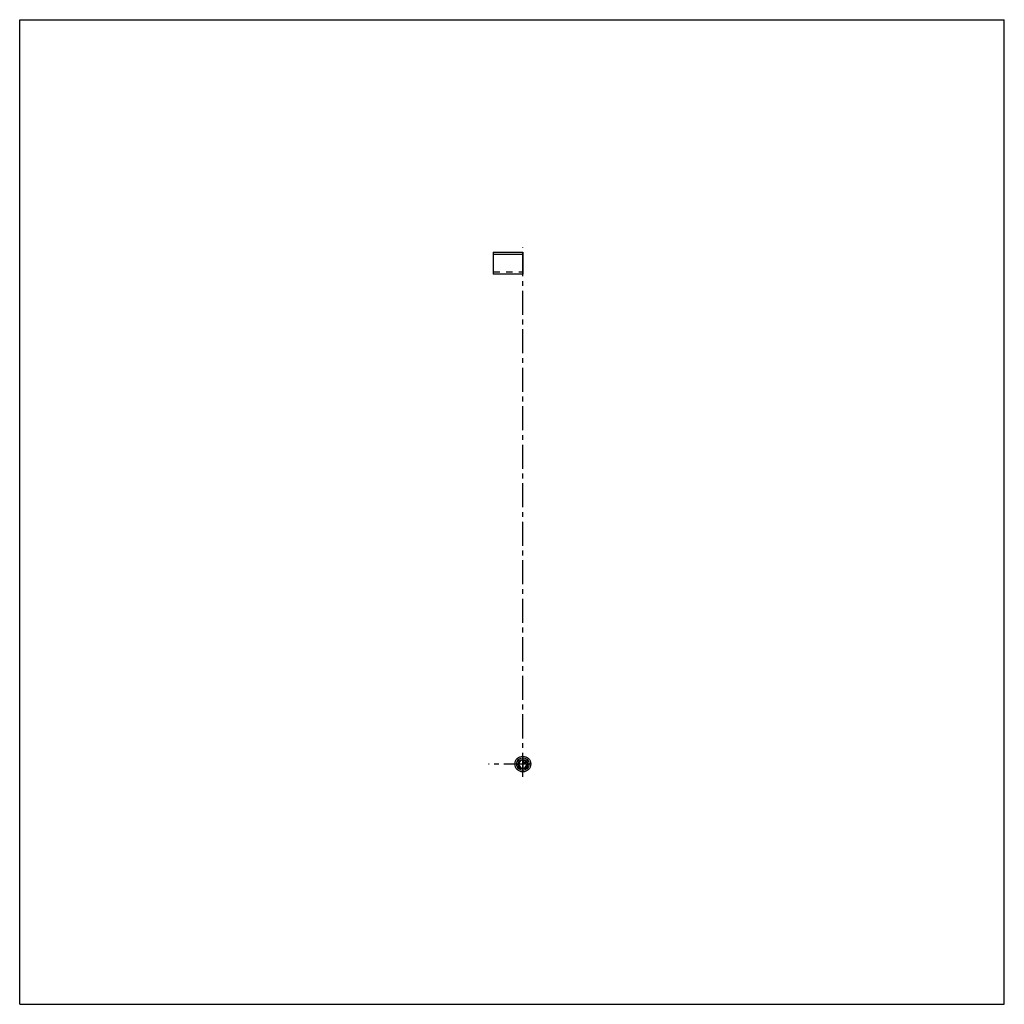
# Model space of a CAD drawing. Header units: millimetres. Extents: x 0 to 1000, y 0 to 1000.
import ezdxf

# ---------------------------------------------------------------- set-up
doc = ezdxf.new("R2010")
doc.units = ezdxf.units.MM
doc.header["$LTSCALE"] = 65.185185
doc.linetypes.add('CENTER', pattern=[0.6, 0.375, -0.075, 0.075, -0.075])
doc.linetypes.add('HIDDEN', pattern=[0.2, 0.1, -0.1])
doc.layers.get('0').update_dxf_attribs({"linetype": 'CONTINUOUS'})
for name, color, linetype in [('ACHSEN_S', 7, 'CONTINUOUS'), ('KOERPER', 7, 'CONTINUOUS'), ('KURVEN', 7, 'CONTINUOUS')]:
    doc.layers.add(name, color=color, linetype=linetype)

msp = doc.modelspace()

# ---------------------------------------------------------------- linework, layer by layer
at = {"color": 7, "linetype": 'Continuous'}
for p, q in [((0, 0), (0, 1000)), ((0, 1000), (1000, 1000)), ((1000, 0), (1000, 1000)), ((0, 0), (1000, 0))]:
    msp.add_line(p, q, dxfattribs=at)
at = {"layer": 'ACHSEN_S', "color": 40, "linetype": 'CENTER'}
msp.add_line((511, 231), (511, 769), dxfattribs=at)
at = {"layer": 'KOERPER', "color": 7, "linetype": 'Continuous'}
for p, q in [((481, 764), (481, 741.6)), ((481, 764), (511, 764)), ((511, 761.5), (481, 761.5)), ((511, 764), (511, 741.6)), ((511, 741.6), (481, 741.6))]:
    msp.add_line(p, q, dxfattribs=at)
at = {"layer": 'KOERPER', "color": 8, "linetype": 'HIDDEN'}
msp.add_line((481, 744), (511, 744), dxfattribs=at)
at = {"layer": 'KOERPER', "color": 40, "linetype": 'CENTER'}
msp.add_line((516, 244), (476, 244), dxfattribs=at)
at = {"layer": 'KURVEN', "color": 40, "linetype": 'Continuous'}
for p, q in [((511, 252), (511, 236)), ((519, 244), (503, 244)), ((512.1, 245.1), (512.1, 247.8)), ((514.8, 245.1), (512.1, 245.1))]:
    msp.add_line(p, q, dxfattribs=at)
for radius in [8, 6.4, 4.8]:
    msp.add_circle((511, 244), radius, dxfattribs=at)
for start, end in [(90, 360), (15.962, 74.038)]:
    msp.add_arc((511, 244), 4, start, end, dxfattribs=at)

doc.saveas('drawing.dxf')
